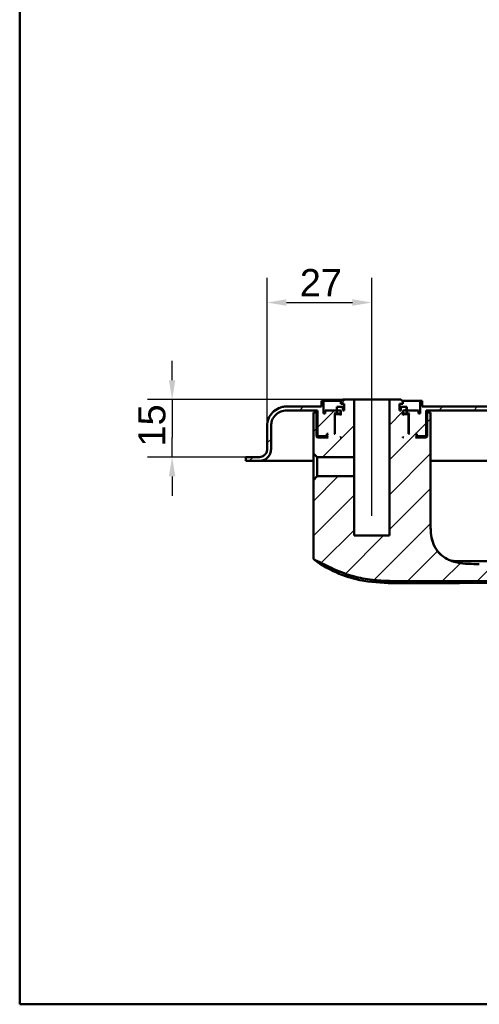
# Model space of a CAD drawing. Header units: millimetres. Extents: x 20 to 833, y 20 to 574.
# Tile 1 of 26: x 20 to 139, y 20 to 274. Entities that reach past the tile are written whole.
import ezdxf

# ---------------------------------------------------------------- set-up
doc = ezdxf.new("R2010")
doc.units = ezdxf.units.MM
doc.header["$LTSCALE"] = 2
for name, color, linetype, lineweight in [('Bemaßungen(DIN)', 7, 'Continuous', 25), ('Mittellinie(DIN)', 7, 'Continuous', 25), ('Sichtbare Kanten(DIN)', 7, 'Continuous', 50), ('Skizziergeometrie(DIN)', 7, 'Continuous', 50)]:
    doc.layers.add(name, color=color, linetype=linetype, lineweight=lineweight)
doc.layers.add('Schraffur', color=179, linetype='Continuous', lineweight=9, true_color=0x1e1e47)
doc.styles.add('STANDARD-DIN~0', font='arial.ttf')
doc.dimstyles.new('CAD-LAN', dxfattribs={"dimscale": 2, "dimtxt": 3.5, "dimasz": 2.5, "dimexe": 3.175, "dimexo": 0, "dimgap": 0.8, "dimtad": 1, "dimrnd": 1e-08, "dimtxsty": 'STANDARD-DIN~0', "dimcen": 0.09, "dimdle": 10, "dimclrd": 250, "dimclre": 250, "dimclrt": 250, "dimadec": 0, "dimazin": 2, "dimtfac": 1, "dimtmove": 0, "dimatfit": 3, "dimfxl": 1, "dimtolj": 1, "dimtzin": 0, "dimlwd": 25, "dimlwe": 25, "dimarcsym": 0})

# ---------------------------------------------------------------- blocks, each defined once
blk = doc.blocks.new('Ränder Standardrahmen')
at = {"layer": 'Skizziergeometrie(DIN)', "flags": 128}
blk.add_lwpolyline([(10, 10), (10, 287), (410, 287), (410, 10), (10, 10)], dxfattribs=at)
blk = doc.blocks.new('*D23')
at = {"layer": 'Bemaßungen(DIN)', "color": 250, "linetype": 'Continuous', "lineweight": 25, "true_color": 0x3f3f3f, "transparency": 16777216}
for p, q in [((83.82, 169.02), (83.82, 207.17)), ((110.82, 180.82), (110.82, 207.17)), ((88.82, 200.82), (105.82, 200.82))]:
    blk.add_line(p, q, dxfattribs=at)
at = {"layer": 'Bemaßungen(DIN)', "color": 250, "linetype": 'Continuous', "true_color": 0x3f3f3f, "transparency": 16777216}
for points in [[(88.82, 201.66), (88.82, 199.99), (83.82, 200.82)], [(105.82, 201.66), (105.82, 199.99), (110.82, 200.82)]]:
    blk.add_solid(points, dxfattribs=at)
at = {"layer": 'Defpoints', "color": 0, "linetype": 'Continuous', "transparency": 16777216}
for p in [(110.82, 200.82), (110.82, 180.82), (83.82, 169.02)]:
    blk.add_point(p, dxfattribs=at)
at = {"layer": 'Bemaßungen(DIN)', "color": 250, "linetype": 'Continuous', "lineweight": 25, "true_color": 0x3f3f3f, "transparency": 16777216, "insert": (92.25, 209.45), "char_height": 7, "attachment_point": 1, "style": 'STANDARD-DIN~0'}
blk.add_mtext('\\A1;27', dxfattribs=at)
blk = doc.blocks.new('*D24')
at = {"layer": 'Bemaßungen(DIN)', "color": 250, "linetype": 'Continuous', "lineweight": 25, "true_color": 0x3f3f3f, "transparency": 16777216}
for p, q in [((59.32, 180.82), (59.32, 185.82)), ((103.32, 175.82), (52.97, 175.82)), ((59.32, 175.82), (59.32, 170.82)), ((59.32, 170.82), (59.32, 166.02)), ((59.32, 161.02), (59.32, 166.02)), ((79.32, 161.02), (52.97, 161.02)), ((59.32, 156.02), (59.32, 151.02))]:
    blk.add_line(p, q, dxfattribs=at)
at = {"layer": 'Bemaßungen(DIN)', "color": 250, "linetype": 'Continuous', "true_color": 0x3f3f3f, "transparency": 16777216}
for points in [[(58.49, 180.82), (60.16, 180.82), (59.32, 175.82)], [(58.49, 156.02), (60.16, 156.02), (59.32, 161.02)]]:
    blk.add_solid(points, dxfattribs=at)
at = {"layer": 'Defpoints', "color": 0, "linetype": 'Continuous', "transparency": 16777216}
for p in [(103.32, 175.82), (59.32, 161.02), (79.32, 161.02)]:
    blk.add_point(p, dxfattribs=at)
at = {"layer": 'Bemaßungen(DIN)', "color": 250, "linetype": 'Continuous', "lineweight": 25, "true_color": 0x3f3f3f, "transparency": 16777216, "insert": (50.58, 163.71), "char_height": 7, "attachment_point": 1, "rotation": 90, "style": 'STANDARD-DIN~0'}
blk.add_mtext('\\A1;15', dxfattribs=at)
blk = doc.blocks.new('*D25')
at = {"layer": 'Bemaßungen(DIN)', "color": 250, "linetype": 'Continuous', "lineweight": 25, "true_color": 0x3f3f3f, "transparency": 16777216}
for p, q in [((292.32, 160.02), (318.67, 160.02)), ((312.32, 155.02), (312.32, 133.48)), ((119.21, 128.48), (318.67, 128.48))]:
    blk.add_line(p, q, dxfattribs=at)
at = {"layer": 'Bemaßungen(DIN)', "color": 250, "linetype": 'Continuous', "true_color": 0x3f3f3f, "transparency": 16777216}
for points in [[(311.49, 155.02), (313.16, 155.02), (312.32, 160.02)], [(311.49, 133.48), (313.16, 133.48), (312.32, 128.48)]]:
    blk.add_solid(points, dxfattribs=at)
at = {"layer": 'Defpoints', "color": 0, "linetype": 'Continuous', "transparency": 16777216}
for p in [(292.32, 160.02), (119.21, 128.48), (312.32, 128.48)]:
    blk.add_point(p, dxfattribs=at)
at = {"layer": 'Bemaßungen(DIN)', "color": 250, "linetype": 'Continuous', "lineweight": 25, "true_color": 0x3f3f3f, "transparency": 16777216, "insert": (303.57, 139.28), "char_height": 7, "attachment_point": 1, "rotation": 90, "style": 'STANDARD-DIN~0'}
blk.add_mtext('\\A1;32', dxfattribs=at)

msp = doc.modelspace()

# ---------------------------------------------------------------- hatches: boundary and pattern name
at = {"layer": 'Schraffur'}
h = msp.add_hatch(dxfattribs=at)
h.set_pattern_fill('ANSI31', color=256, scale=50.8, style=0)
h.set_pattern_definition([(45, (0, 0), (-4.49013, 4.49013), [])])
edge = h.paths.add_edge_path()
edge.add_spline(control_points=[(265.944, 168.108), (265.944, 166.166), (265.937, 164.064), (265.923, 159.97), (265.911, 157.147), (265.896, 153.559)], knot_values=[-1.891864, -1.891864, -1.891864, -1.891864, -1.0763308, -1.0763308, 0, 0, 0, 0], degree=3, periodic=0)
edge.add_spline(control_points=[(265.896, 153.559), (265.885, 150.911), (265.874, 148.237), (265.066, 143.938), (264.51, 142.075), (262.596, 138.786), (261.461, 137.485), (258.866, 135.507), (257.254, 134.597), (252.323, 133.279), (249.636, 133.268), (247.146, 133.259)], knot_values=[-4.200688, -4.200688, -4.200688, -4.200688, -2.9112947, -2.9112947, -2.074408, -2.074408, -1.3660717, -1.3660717, -0.7469973, -0.7469973, 0, 0, 0, 0], degree=3, periodic=0)
edge.add_spline(control_points=[(247.146, 133.259), (228.649, 133.194), (210.153, 133.199), (173.956, 133.28), (156.256, 133.354), (138.556, 133.431)], knot_values=[-11.0978958, -11.0978958, -11.0978958, -11.0978958, -5.5489481, -5.5489481, -0.2389964, -0.2389964, -0.2389964, -0.2389964], degree=3, periodic=0)
edge.add_spline(control_points=[(138.556, 133.431), (136.65, 133.44), (134.725, 133.448), (131.802, 134.064), (130.743, 134.431), (128.981, 135.486), (128.282, 136.095), (127.023, 137.746), (126.634, 138.712), (125.969, 141.206), (125.969, 142.915), (125.969, 144.605)], knot_values=[-1.7163169, -1.7163169, -1.7163169, -1.7163169, -1.2712995, -1.2712995, -1.0043336, -1.0043336, -0.7798142, -0.7798142, -0.5072173, -0.5072173, 0, 0, 0, 0], degree=3, periodic=0)
edge.add_line((125.969, 144.605), (125.969, 170.022))
edge.add_line((125.969, 170.022), (125.969, 172.522))
edge.add_line((125.969, 172.522), (125.125, 172.522))
edge.add_line((125.125, 172.522), (125.125, 166.322))
edge.add_line((125.125, 166.322), (124.825, 166.022))
edge.add_line((124.825, 166.022), (122.125, 166.022))
edge.add_line((122.125, 166.022), (122.325, 166.222))
edge.add_line((122.325, 166.222), (122.325, 166.822))
edge.add_line((122.325, 166.822), (122.125, 167.022))
edge.add_line((122.125, 167.022), (122.425, 167.022))
edge.add_line((122.425, 167.022), (122.425, 166.522))
edge.add_line((122.425, 166.522), (122.525, 166.422))
edge.add_line((122.525, 166.422), (124.625, 166.422))
edge.add_line((124.625, 166.422), (124.825, 166.622))
edge.add_line((124.825, 166.622), (124.825, 173.022))
edge.add_line((124.825, 173.022), (270.825, 173.022))
edge.add_spline(control_points=[(270.825, 173.022), (271.103, 173.022), (271.38, 172.993), (271.916, 172.88), (272.174, 172.798), (272.903, 172.48), (273.34, 172.176), (274.06, 171.429), (274.342, 170.996), (274.727, 170.045), (274.825, 169.538), (274.825, 169.022)], knot_values=[-0.6314442, -0.6314442, -0.6314442, -0.6314442, -0.5478443, -0.5478443, -0.4667749, -0.4667749, -0.3085769, -0.3085769, -0.1547676, -0.1547676, 0, 0, 0, 0], degree=3, periodic=0)
edge.add_line((274.825, 169.022), (274.825, 163.022))
edge.add_spline(control_points=[(274.825, 163.022), (274.825, 162.813), (274.846, 162.605), (274.931, 162.203), (274.992, 162.01), (275.231, 161.463), (275.459, 161.135), (276.019, 160.595), (276.344, 160.384), (277.058, 160.095), (277.438, 160.022), (277.825, 160.022)], knot_values=[-0.4735831, -0.4735831, -0.4735831, -0.4735831, -0.4108832, -0.4108832, -0.3500812, -0.3500812, -0.2314327, -0.2314327, -0.1160757, -0.1160757, 0, 0, 0, 0], degree=3, periodic=0)
edge.add_line((277.825, 160.022), (292.325, 160.022))
edge.add_line((292.325, 160.022), (292.325, 161.022))
edge.add_line((292.325, 161.022), (277.825, 161.022))
edge.add_spline(control_points=[(277.825, 161.022), (277.686, 161.022), (277.547, 161.036), (277.279, 161.092), (277.151, 161.133), (276.786, 161.292), (276.567, 161.444), (276.207, 161.818), (276.066, 162.034), (275.874, 162.51), (275.825, 162.764), (275.825, 163.022)], knot_values=[-0.3157143, -0.3157143, -0.3157143, -0.3157143, -0.2739221, -0.2739221, -0.2333875, -0.2333875, -0.1542884, -0.1542884, -0.0773838, -0.0773838, 0, 0, 0, 0], degree=3, periodic=0)
edge.add_line((275.825, 163.022), (275.825, 169.022))
edge.add_spline(control_points=[(275.825, 169.022), (275.825, 169.37), (275.789, 169.716), (275.648, 170.386), (275.546, 170.708), (275.148, 171.62), (274.768, 172.165), (273.835, 173.065), (273.293, 173.418), (272.104, 173.9), (271.47, 174.022), (270.825, 174.022)], knot_values=[-0.7893052, -0.7893052, -0.7893052, -0.7893052, -0.6848053, -0.6848053, -0.5834686, -0.5834686, -0.3857211, -0.3857211, -0.1934595, -0.1934595, 0, 0, 0, 0], degree=3, periodic=0)
edge.add_line((270.825, 174.022), (123.825, 174.022))
edge.add_line((123.825, 174.022), (123.825, 175.522))
edge.add_line((123.825, 175.522), (123.325, 175.522))
edge.add_line((123.325, 175.522), (123.325, 172.222))
edge.add_line((123.325, 172.222), (122.825, 172.222))
edge.add_line((122.825, 172.222), (122.825, 173.022))
edge.add_line((122.825, 173.022), (119.842, 173.022))
edge.add_line((119.842, 173.022), (119.842, 173.922))
edge.add_line((119.842, 173.922), (118.341, 173.922))
edge.add_line((118.341, 173.922), (118.341, 173.022))
edge.add_line((118.341, 173.022), (117.925, 173.022))
edge.add_line((117.925, 173.022), (117.925, 174.722))
edge.add_line((117.925, 174.722), (118.825, 174.722))
edge.add_line((118.825, 174.722), (118.825, 175.322))
edge.add_line((118.825, 175.322), (118.325, 175.822))
edge.add_line((118.325, 175.822), (115.375, 175.822))
edge.add_line((115.375, 175.822), (115.375, 140.822))
edge.add_line((115.375, 140.822), (106.275, 140.822))
edge.add_line((106.275, 140.822), (106.275, 156.063))
edge.add_line((106.275, 156.063), (96.766, 156.063))
edge.add_line((96.766, 156.063), (95.782, 155.079))
edge.add_line((95.782, 155.079), (95.782, 135.109))
edge.add_spline(control_points=[(95.782, 135.109), (95.782, 135.017), (95.782, 134.924), (95.809, 134.792), (95.825, 134.746), (95.877, 134.659), (95.912, 134.623), (96.033, 134.533), (96.135, 134.495), (96.24, 134.453)], knot_values=[-0.0976377, -0.0976377, -0.0976377, -0.0976377, -0.06823, -0.06823, -0.0514817, -0.0514817, -0.0338045, -0.0338045, -0.0000168, -0.0000168, -0.0000168, -0.0000168], degree=3, periodic=0)
edge.add_spline(control_points=[(96.24, 134.453), (96.954, 134.17), (97.83, 133.711), (99.586, 132.805), (100.092, 132.553), (101.023, 132.143)], knot_values=[-0.563165, -0.563165, -0.563165, -0.563165, -0.3051837, -0.3051837, 0, 0, 0, 0], degree=3, periodic=0)
edge.add_spline(control_points=[(101.023, 132.143), (101.886, 131.763), (102.768, 131.402), (104.444, 130.789), (105.253, 130.522), (106.065, 130.297)], knot_values=[-0.5355122, -0.5355122, -0.5355122, -0.5355122, -0.2526531, -0.2526531, 0, 0, 0, 0], degree=3, periodic=0)
edge.add_spline(control_points=[(106.065, 130.297), (106.867, 130.074), (107.68, 129.889), (109.317, 129.583), (110.141, 129.463), (110.969, 129.368)], knot_values=[-0.4996876, -0.4996876, -0.4996876, -0.4996876, -0.2497852, -0.2497852, 0, 0, 0, 0], degree=3, periodic=0)
edge.add_spline(control_points=[(110.969, 129.368), (112.429, 129.201), (113.884, 129.117), (116.842, 129.036), (118.584, 129.044), (119.757, 129.049)], knot_values=[-0.7012156, -0.7012156, -0.7012156, -0.7012156, -0.3519476, -0.3519476, 0, 0, 0, 0], degree=3, periodic=0)
edge.add_line((119.757, 129.049), (247.23, 129.596))
edge.add_spline(control_points=[(247.23, 129.596), (249.901, 129.607), (252.651, 129.619), (257.203, 130.496), (259.248, 131.116), (262.996, 133.34), (264.502, 134.7), (267.364, 138.552), (268.194, 140.858), (269.591, 146.316), (269.574, 150.021), (269.559, 153.531)], knot_values=[-3.1131628, -3.1131628, -3.1131628, -3.1131628, -2.434694, -2.434694, -1.9860043, -1.9860043, -1.5881655, -1.5881655, -1.0529021, -1.0529021, -0.0000034, -0.0000034, -0.0000034, -0.0000034], degree=3, periodic=0)
edge.add_spline(control_points=[(269.559, 153.531), (269.55, 155.631), (269.531, 159.846), (269.516, 164.787), (269.511, 166.821), (269.511, 168.956)], knot_values=[-1.5544687, -1.5544687, -1.5544687, -1.5544687, -0.6404786, -0.6404786, 0, 0, 0, 0], degree=3, periodic=0)
edge.add_spline(control_points=[(269.511, 168.956), (269.511, 169.061), (269.511, 169.17), (269.473, 169.303), (269.457, 169.34), (269.411, 169.406), (269.383, 169.432), (269.309, 169.479), (269.261, 169.495), (269.129, 169.522), (269.036, 169.522), (268.945, 169.522)], knot_values=[-0.099681, -0.099681, -0.099681, -0.099681, -0.0686628, -0.0686628, -0.0555765, -0.0555765, -0.0431631, -0.0431631, -0.027324, -0.027324, -0.0000075, -0.0000075, -0.0000075, -0.0000075], degree=3, periodic=0)
edge.add_line((268.945, 169.522), (267.355, 169.522))
edge.add_spline(control_points=[(267.355, 169.522), (267.104, 169.522), (266.844, 169.522), (266.513, 169.432), (266.415, 169.391), (266.245, 169.275), (266.177, 169.205), (266.055, 169.016), (266.014, 168.897), (265.945, 168.565), (265.945, 168.334), (265.944, 168.108)], knot_values=[-0.2477944, -0.2477944, -0.2477944, -0.2477944, -0.172615, -0.172615, -0.1390678, -0.1390678, -0.1074884, -0.1074884, -0.0678472, -0.0678472, 0, 0, 0, 0], degree=3, periodic=0)
h.paths.add_polyline_path([(120.325, 171.822), (120.125, 172.022), (119.025, 172.022), (118.825, 171.822), (118.825, 173.022), (119.825, 173.022), (119.825, 172.222), (120.575, 172.222), (120.375, 172.022), (120.375, 167.222), (120.575, 167.022), (120.325, 167.022)], flags=0)
h.paths.add_polyline_path([(118.825, 166.022), (118.825, 166.222), (119.025, 166.022)], flags=0)
edge = h.paths.add_edge_path()
edge.add_line((96.825, 166.022), (96.525, 166.322))
edge.add_line((96.525, 166.322), (96.525, 172.522))
edge.add_line((96.525, 172.522), (95.782, 172.522))
edge.add_line((95.782, 172.522), (95.782, 170.022))
edge.add_line((95.782, 170.022), (95.782, 161.965))
edge.add_line((95.782, 161.965), (96.766, 160.98))
edge.add_line((96.766, 160.98), (106.275, 160.98))
edge.add_line((106.275, 160.98), (106.275, 175.822))
edge.add_line((106.275, 175.822), (103.325, 175.822))
edge.add_line((103.325, 175.822), (102.825, 175.322))
edge.add_line((102.825, 175.322), (102.825, 174.722))
edge.add_line((102.825, 174.722), (103.725, 174.722))
edge.add_line((103.725, 174.722), (103.725, 173.022))
edge.add_line((103.725, 173.022), (103.308, 173.022))
edge.add_line((103.308, 173.022), (103.308, 173.922))
edge.add_line((103.308, 173.922), (101.808, 173.922))
edge.add_line((101.808, 173.922), (101.808, 173.022))
edge.add_line((101.808, 173.022), (98.825, 173.022))
edge.add_line((98.825, 173.022), (98.825, 172.222))
edge.add_line((98.825, 172.222), (98.325, 172.222))
edge.add_line((98.325, 172.222), (98.325, 175.522))
edge.add_line((98.325, 175.522), (97.825, 175.522))
edge.add_line((97.825, 175.522), (97.825, 174.022))
edge.add_line((97.825, 174.022), (88.825, 174.022))
edge.add_spline(control_points=[(88.825, 174.022), (88.477, 174.022), (88.131, 173.986), (87.461, 173.845), (87.139, 173.742), (86.227, 173.345), (85.681, 172.965), (84.781, 172.031), (84.429, 171.49), (83.947, 170.301), (83.825, 169.667), (83.825, 169.022)], knot_values=[-0.7893052, -0.7893052, -0.7893052, -0.7893052, -0.6848053, -0.6848053, -0.5834686, -0.5834686, -0.3857211, -0.3857211, -0.1934595, -0.1934595, 0, 0, 0, 0], degree=3, periodic=0)
edge.add_line((83.825, 169.022), (83.825, 163.022))
edge.add_spline(control_points=[(83.825, 163.022), (83.825, 162.883), (83.811, 162.744), (83.754, 162.476), (83.713, 162.347), (83.554, 161.982), (83.402, 161.764), (83.029, 161.404), (82.812, 161.263), (82.336, 161.071), (82.083, 161.022), (81.825, 161.022)], knot_values=[-0.3157221, -0.3157221, -0.3157221, -0.3157221, -0.2739221, -0.2739221, -0.2333875, -0.2333875, -0.1542884, -0.1542884, -0.0773838, -0.0773838, -0.0000019, -0.0000019, -0.0000019, -0.0000019], degree=3, periodic=0)
edge.add_line((81.825, 161.022), (79.325, 161.022))
edge.add_line((79.325, 161.022), (79.325, 160.992))
edge.add_line((79.325, 160.992), (78.325, 160.992))
edge.add_line((78.325, 160.992), (78.325, 160.022))
edge.add_line((78.325, 160.022), (81.825, 160.022))
edge.add_spline(control_points=[(81.825, 160.022), (82.034, 160.022), (82.241, 160.043), (82.643, 160.128), (82.836, 160.189), (83.384, 160.428), (83.711, 160.656), (84.251, 161.216), (84.463, 161.541), (84.752, 162.254), (84.825, 162.635), (84.825, 163.022)], knot_values=[-0.4735831, -0.4735831, -0.4735831, -0.4735831, -0.4108832, -0.4108832, -0.3500812, -0.3500812, -0.2314327, -0.2314327, -0.1160757, -0.1160757, 0, 0, 0, 0], degree=3, periodic=0)
edge.add_line((84.825, 163.022), (84.825, 169.022))
edge.add_spline(control_points=[(84.825, 169.022), (84.825, 169.3), (84.853, 169.577), (84.966, 170.113), (85.048, 170.37), (85.366, 171.1), (85.67, 171.537), (86.417, 172.257), (86.85, 172.539), (87.802, 172.924), (88.309, 173.022), (88.825, 173.022)], knot_values=[-0.6314442, -0.6314442, -0.6314442, -0.6314442, -0.5478443, -0.5478443, -0.4667749, -0.4667749, -0.3085769, -0.3085769, -0.1547676, -0.1547676, 0, 0, 0, 0], degree=3, periodic=0)
edge.add_line((88.825, 173.022), (96.825, 173.022))
edge.add_line((96.825, 173.022), (96.825, 166.622))
edge.add_line((96.825, 166.622), (97.025, 166.422))
edge.add_line((97.025, 166.422), (99.125, 166.422))
edge.add_line((99.125, 166.422), (99.225, 166.522))
edge.add_line((99.225, 166.522), (99.225, 167.022))
edge.add_line((99.225, 167.022), (99.525, 167.022))
edge.add_line((99.525, 167.022), (99.325, 166.822))
edge.add_line((99.325, 166.822), (99.325, 166.222))
edge.add_line((99.325, 166.222), (99.525, 166.022))
edge.add_line((99.525, 166.022), (96.825, 166.022))
h.paths.add_polyline_path([(102.825, 166.222), (102.825, 166.022), (102.625, 166.022)], flags=0)
h.paths.add_polyline_path([(101.525, 172.022), (101.325, 171.822), (101.325, 167.022), (101.075, 167.022), (101.275, 167.222), (101.275, 172.022), (101.075, 172.222), (101.825, 172.222), (101.825, 173.022), (102.825, 173.022), (102.825, 171.822), (102.625, 172.022)], flags=0)

# ---------------------------------------------------------------- linework, layer by layer
at = {"layer": 'Mittellinie(DIN)', "linetype": 'Continuous'}
msp.add_line((110.825, 145.901), (110.825, 180.822), dxfattribs=at)
at = {"layer": 'Sichtbare Kanten(DIN)'}
for p, q in [((98.325, 175.522), (97.825, 175.522)), ((97.825, 175.522), (97.825, 174.022)), ((97.825, 175.522), (97.825, 175.522)), ((97.825, 175.522), (97.825, 174.022)), ((98.325, 172.222), (98.325, 175.522)), ((98.325, 175.522), (103.025, 175.522)), ((103.325, 175.822), (102.825, 175.322)), ((103.325, 175.822), (102.825, 175.322)), ((102.825, 175.322), (102.825, 174.722)), ((102.825, 175.322), (102.825, 175.322)), ((102.825, 174.722), (102.825, 175.322)), ((106.275, 175.822), (103.325, 175.822)), ((103.325, 175.822), (103.325, 175.822)), ((106.275, 160.98), (106.275, 175.822)), ((106.275, 175.822), (115.375, 175.822)), ((118.325, 175.822), (115.375, 175.822)), ((115.375, 175.822), (115.375, 140.822)), ((118.825, 175.322), (118.325, 175.822)), ((118.325, 175.822), (118.325, 175.822)), ((118.325, 175.822), (118.825, 175.322)), ((118.625, 175.522), (123.325, 175.522)), ((118.825, 174.722), (118.825, 175.322)), ((118.825, 175.322), (118.825, 175.322)), ((118.825, 174.722), (118.825, 175.322)), ((123.825, 175.522), (123.325, 175.522)), ((123.325, 175.522), (123.325, 172.222)), ((123.825, 174.022), (123.825, 175.522)), ((123.825, 175.522), (123.825, 175.522)), ((123.825, 175.522), (123.825, 174.022)), ((97.825, 174.022), (88.825, 174.022)), ((88.825, 173.022), (96.825, 173.022)), ((96.525, 172.522), (95.782, 172.522)), ((95.782, 172.522), (95.782, 170.022)), ((96.525, 166.322), (96.525, 172.522)), ((96.825, 172.522), (96.525, 172.522)), ((96.825, 173.022), (96.825, 166.622)), ((96.825, 173.022), (96.825, 166.622)), ((101.808, 173.022), (98.825, 173.022)), ((98.825, 173.022), (98.825, 172.222)), ((98.825, 173.022), (98.825, 173.022)), ((98.825, 172.222), (98.825, 173.022)), ((103.308, 173.922), (101.808, 173.922)), ((101.808, 173.922), (101.808, 173.022)), ((101.808, 173.922), (101.808, 173.922)), ((101.808, 173.922), (101.808, 173.022)), ((101.825, 172.222), (101.825, 173.022)), ((101.825, 173.022), (102.825, 173.022)), ((102.825, 174.722), (103.725, 174.722)), ((102.825, 174.722), (102.825, 174.722)), ((102.825, 173.022), (102.825, 171.822)), ((102.825, 171.822), (102.825, 173.022)), ((103.308, 173.022), (103.308, 173.922)), ((103.725, 173.922), (103.308, 173.922)), ((103.725, 173.022), (103.308, 173.022)), ((103.725, 174.722), (103.725, 173.022)), ((103.725, 173.022), (103.725, 174.722)), ((117.925, 173.022), (117.925, 174.722)), ((117.925, 174.722), (118.825, 174.722)), ((117.925, 173.022), (117.925, 174.722)), ((118.341, 173.922), (117.925, 173.922)), ((118.341, 173.022), (117.925, 173.022)), ((119.842, 173.922), (118.341, 173.922)), ((118.341, 173.922), (118.341, 173.022)), ((118.825, 174.722), (118.825, 174.722)), ((118.825, 171.822), (118.825, 173.022)), ((118.825, 173.022), (119.825, 173.022)), ((118.825, 171.822), (118.825, 173.022)), ((119.825, 173.022), (119.825, 172.222)), ((119.842, 173.022), (119.842, 173.922)), ((119.842, 173.922), (119.842, 173.922)), ((119.842, 173.922), (119.842, 173.022)), ((122.825, 173.022), (119.842, 173.022)), ((122.825, 172.222), (122.825, 173.022)), ((122.825, 173.022), (122.825, 173.022)), ((122.825, 172.222), (122.825, 173.022)), ((270.825, 174.022), (123.825, 174.022)), ((124.825, 166.622), (124.825, 173.022)), ((124.825, 173.022), (270.825, 173.022)), ((124.825, 173.022), (124.825, 166.622)), ((125.125, 172.522), (124.825, 172.522)), ((125.969, 172.522), (125.125, 172.522)), ((125.125, 172.522), (125.125, 166.322)), ((125.969, 170.022), (125.969, 172.522)), ((125.969, 170.022), (125.969, 172.522)), ((95.782, 170.022), (95.782, 161.965)), ((95.782, 170.022), (95.782, 161.965)), ((98.825, 172.222), (98.325, 172.222)), ((101.275, 172.022), (101.075, 172.222)), ((101.075, 172.222), (101.825, 172.222)), ((101.275, 167.222), (101.275, 172.022)), ((101.275, 172.022), (101.525, 172.022)), ((101.525, 172.022), (101.325, 171.822)), ((101.525, 172.022), (101.325, 171.822)), ((101.325, 171.822), (101.325, 167.022)), ((101.325, 171.822), (101.325, 171.822)), ((101.325, 171.822), (101.325, 167.022)), ((102.625, 172.022), (101.525, 172.022)), ((101.525, 172.022), (101.525, 172.022)), ((102.825, 172.222), (101.825, 172.222)), ((102.825, 171.822), (102.625, 172.022)), ((102.825, 172.022), (102.625, 172.022)), ((119.825, 172.222), (118.825, 172.222)), ((119.025, 172.022), (118.825, 171.822)), ((119.025, 172.022), (118.825, 172.022)), ((120.125, 172.022), (119.025, 172.022)), ((119.825, 172.222), (120.575, 172.222)), ((120.325, 171.822), (120.125, 172.022)), ((120.125, 172.022), (120.375, 172.022)), ((120.125, 172.022), (120.125, 172.022)), ((120.125, 172.022), (120.325, 171.822)), ((120.325, 167.022), (120.325, 171.822)), ((120.325, 171.822), (120.325, 171.822)), ((120.325, 171.822), (120.325, 167.022)), ((120.575, 172.222), (120.375, 172.022)), ((120.375, 172.022), (120.375, 167.222)), ((123.325, 172.222), (122.825, 172.222)), ((125.969, 144.605), (125.969, 170.022)), ((125.969, 170.022), (125.969, 144.605)), ((83.825, 169.022), (83.825, 163.022)), ((83.825, 163.022), (83.825, 169.022)), ((84.825, 163.022), (84.825, 169.022)), ((96.825, 166.022), (96.525, 166.322)), ((99.325, 166.322), (96.525, 166.322)), ((96.825, 166.622), (97.025, 166.422)), ((96.825, 166.622), (96.825, 166.622)), ((97.025, 166.422), (96.825, 166.622)), ((99.525, 166.022), (96.825, 166.022)), ((97.025, 166.422), (99.125, 166.422)), ((97.025, 166.422), (97.025, 166.422)), ((99.125, 166.422), (99.225, 166.522)), ((99.125, 166.422), (99.325, 166.422)), ((99.225, 166.522), (99.225, 167.022)), ((99.225, 167.022), (99.525, 167.022)), ((99.325, 166.522), (99.225, 166.522)), ((99.525, 167.022), (99.325, 166.822)), ((99.525, 167.022), (99.325, 166.822)), ((99.325, 166.822), (99.325, 166.222)), ((99.325, 166.822), (99.325, 166.822)), ((99.325, 166.822), (99.325, 166.222)), ((99.325, 166.222), (99.525, 166.022)), ((99.325, 166.222), (99.325, 166.222)), ((99.525, 166.022), (99.325, 166.222)), ((101.075, 167.022), (101.275, 167.222)), ((101.325, 167.022), (101.075, 167.022)), ((101.325, 167.222), (101.275, 167.222)), ((102.625, 166.022), (102.825, 166.222)), ((102.825, 166.022), (102.625, 166.022)), ((102.825, 166.222), (102.825, 166.022)), ((102.825, 166.022), (102.825, 166.222)), ((118.825, 166.022), (118.825, 166.222)), ((118.825, 166.222), (119.025, 166.022)), ((118.825, 166.022), (118.825, 166.222)), ((119.025, 166.022), (118.825, 166.022)), ((120.375, 167.222), (120.325, 167.222)), ((120.575, 167.022), (120.325, 167.022)), ((120.375, 167.222), (120.575, 167.022)), ((122.325, 166.822), (122.125, 167.022)), ((122.125, 167.022), (122.425, 167.022)), ((122.125, 167.022), (122.325, 166.822)), ((122.125, 166.022), (122.325, 166.222)), ((122.125, 166.022), (122.325, 166.222)), ((124.825, 166.022), (122.125, 166.022)), ((122.325, 166.222), (122.325, 166.822)), ((122.325, 166.822), (122.325, 166.822)), ((122.325, 166.822), (122.325, 166.222)), ((122.425, 166.522), (122.325, 166.522)), ((122.325, 166.422), (122.525, 166.422)), ((125.125, 166.322), (122.325, 166.322)), ((122.325, 166.222), (122.325, 166.222)), ((122.425, 167.022), (122.425, 166.522)), ((122.425, 166.522), (122.525, 166.422)), ((122.525, 166.422), (124.625, 166.422)), ((124.625, 166.422), (124.825, 166.622)), ((124.625, 166.422), (124.825, 166.622)), ((124.625, 166.422), (124.625, 166.422)), ((124.825, 166.622), (124.825, 166.622)), ((125.125, 166.322), (124.825, 166.022)), ((83.825, 163.022), (83.825, 163.022)), ((79.325, 160.992), (78.325, 160.992)), ((78.325, 160.992), (78.325, 160.022)), ((78.325, 160.022), (78.325, 160.992)), ((78.325, 160.022), (81.825, 160.022)), ((81.825, 161.022), (79.325, 161.022)), ((79.325, 161.022), (79.325, 160.992)), ((79.325, 161.022), (79.325, 160.992)), ((95.804, 160.022), (81.825, 160.022)), ((95.782, 161.965), (96.766, 160.98)), ((96.766, 160.98), (106.275, 160.98)), ((96.766, 156.063), (96.766, 160.98)), ((106.275, 156.063), (106.275, 160.98)), ((252.287, 160.022), (125.969, 160.022)), ((96.766, 156.063), (95.782, 155.079)), ((95.782, 155.079), (95.782, 135.109)), ((95.782, 155.079), (95.782, 135.109)), ((106.275, 156.063), (96.766, 156.063)), ((106.275, 140.822), (106.275, 156.063)), ((115.375, 140.822), (106.275, 140.822)), ((119.757, 129.049), (247.23, 129.596))]:
    msp.add_line(p, q, dxfattribs=at)
for points, knots in [([(88.825, 174.022), (88.477, 174.022), (88.131, 173.986), (87.461, 173.845), (87.139, 173.742), (86.227, 173.345), (85.681, 172.965), (84.781, 172.031), (84.429, 171.49), (83.947, 170.301), (83.825, 169.667), (83.825, 169.022)], [-0.78930523, -0.78930523, -0.78930523, -0.78930523, -0.68480532, -0.68480532, -0.58346864, -0.58346864, -0.38572109, -0.38572109, -0.19345948, -0.19345948, 0, 0, 0, 0]), ([(84.825, 169.022), (84.825, 169.3), (84.853, 169.577), (84.966, 170.113), (85.048, 170.37), (85.366, 171.1), (85.67, 171.537), (86.417, 172.257), (86.85, 172.539), (87.802, 172.924), (88.309, 173.022), (88.825, 173.022)], [-0.63144419, -0.63144419, -0.63144419, -0.63144419, -0.54784426, -0.54784426, -0.46677491, -0.46677491, -0.30857687, -0.30857687, -0.15476759, -0.15476759, 0, 0, 0, 0]), ([(83.825, 163.022), (83.825, 162.883), (83.811, 162.744), (83.754, 162.476), (83.713, 162.347), (83.554, 161.982), (83.402, 161.764), (83.029, 161.404), (82.812, 161.263), (82.336, 161.071), (82.083, 161.022), (81.825, 161.022)], [-0.31572209, -0.31572209, -0.31572209, -0.31572209, -0.27392213, -0.27392213, -0.23338746, -0.23338746, -0.15428844, -0.15428844, -0.07738379, -0.07738379, -0.00000194, -0.00000194, -0.00000194, -0.00000194]), ([(81.825, 160.022), (82.034, 160.022), (82.241, 160.043), (82.643, 160.128), (82.836, 160.189), (83.384, 160.428), (83.711, 160.656), (84.251, 161.216), (84.463, 161.541), (84.752, 162.254), (84.825, 162.635), (84.825, 163.022)], [-0.47358314, -0.47358314, -0.47358314, -0.47358314, -0.41088319, -0.41088319, -0.35008119, -0.35008119, -0.23143265, -0.23143265, -0.11607569, -0.11607569, 0, 0, 0, 0]), ([(95.782, 161.965), (95.782, 161.963), (95.783, 161.875), (95.789, 161.522), (95.792, 161.254), (95.799, 160.64), (95.803, 160.254), (95.808, 159.409), (95.809, 158.951), (95.809, 158.091), (95.808, 157.632), (95.803, 156.786), (95.799, 156.399), (95.792, 155.786), (95.789, 155.52), (95.783, 155.168), (95.782, 155.08), (95.782, 155.079)], [-1.5490088, -1.5490088, -1.5490088, -1.5490088, -1.4205609, -1.4205609, -1.2909969, -1.2909969, -1.1622062, -1.1622062, -1.0334154, -1.0334154, -0.9043555, -0.9043555, -0.7752956, -0.7752956, -0.6460012, -0.6460012, -0.5178229, -0.5178229, -0.5178229, -0.5178229]), ([(270.105, 157.103), (270.122, 152.933), (270.334, 148.712), (269.2, 142.091), (268.378, 139.585), (266.504, 136.478), (265.855, 135.601), (263.927, 133.482), (262.481, 132.354), (259.42, 130.691), (257.788, 130.111), (254.215, 129.305), (252.24, 129.137), (246.998, 128.972), (243.716, 129.019), (230.595, 128.964), (220.756, 128.921), (181.397, 128.752), (151.878, 128.629), (116.805, 128.474), (111.098, 128.325), (104.447, 130.165), (103.158, 130.617), (101.102, 131.499), (100.286, 131.896), (98.889, 132.644), (98.281, 133.002), (97.291, 133.624), (96.9, 133.893), (96.09, 134.47), (96.035, 134.528), (95.973, 134.576), (95.966, 134.582), (95.951, 134.593), (95.95, 134.594), (95.946, 134.598), (95.944, 134.599), (95.944, 134.599)], [0, 0, 0, 0, 1.2511093, 1.2511093, 2.0152234, 2.0152234, 2.3395269, 2.3395269, 2.8747172, 2.8747172, 3.3845818, 3.3845818, 3.9735927, 3.9735927, 4.957864, 4.957864, 7.9097962, 7.9097962, 16.765593, 16.765593, 18.4318013, 18.4318013, 18.8369565, 18.8369565, 19.1172092, 19.1172092, 19.370649, 19.370649, 19.6250062, 19.6250062, 20.1400804, 20.1400804, 20.3672135, 20.3672135, 20.4804726, 20.4804726, 20.5325279, 20.5325279, 20.5325279, 20.5325279]), ([(125.969, 144.605), (125.969, 143.563), (125.968, 142.518), (126.147, 140.699), (126.285, 139.918), (126.778, 138.365), (127.159, 137.586), (128.167, 136.229), (128.808, 135.636), (129.867, 134.944), (130.236, 134.742), (130.995, 134.394), (131.389, 134.246), (131.811, 134.114), (131.835, 134.106), (131.872, 134.095), (131.884, 134.091), (131.908, 134.084), (131.919, 134.081), (131.94, 134.075), (131.949, 134.072), (131.972, 134.065), (131.981, 134.063), (132.253, 133.983), (132.264, 133.984), (132.346, 133.964), (132.36, 133.961), (132.36, 133.961)], [0, 0, 0, 0, 0.3126645, 0.3126645, 0.5481011, 0.5481011, 0.8013153, 0.8013153, 1.0553855, 1.0553855, 1.1807534, 1.1807534, 1.3060282, 1.3060282, 1.3138491, 1.3138491, 1.3177635, 1.3177635, 1.3216999, 1.3216999, 1.3256591, 1.3256591, 1.3336103, 1.3336103, 1.5883822, 1.5883822, 1.7007439, 1.7007439, 1.7007439, 1.7007439]), ([(138.556, 133.431), (136.65, 133.44), (134.725, 133.448), (131.802, 134.064), (130.743, 134.431), (128.981, 135.486), (128.282, 136.095), (127.023, 137.746), (126.634, 138.712), (125.969, 141.206), (125.969, 142.915), (125.969, 144.605)], [-1.7163169, -1.7163169, -1.7163169, -1.7163169, -1.2712995, -1.2712995, -1.0043336, -1.0043336, -0.7798142, -0.7798142, -0.5072173, -0.5072173, 0, 0, 0, 0]), ([(95.782, 135.109), (95.782, 135.017), (95.782, 134.924), (95.809, 134.792), (95.825, 134.746), (95.877, 134.659), (95.912, 134.623), (96.033, 134.533), (96.135, 134.495), (96.24, 134.453)], [-0.097637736, -0.097637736, -0.097637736, -0.097637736, -0.068230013, -0.068230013, -0.051481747, -0.051481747, -0.033804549, -0.033804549, -0.000016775, -0.000016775, -0.000016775, -0.000016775]), ([(95.94, 134.602), (95.94, 134.602), (95.939, 134.603), (95.937, 134.604), (95.936, 134.605), (95.934, 134.607), (95.933, 134.608), (95.929, 134.611), (95.927, 134.613), (95.92, 134.619), (95.914, 134.624), (95.894, 134.644), (95.879, 134.661), (95.844, 134.71), (95.827, 134.745), (95.802, 134.82), (95.794, 134.86), (95.783, 134.963), (95.782, 135.026), (95.782, 135.096), (95.782, 135.103), (95.782, 135.109)], [0, 0, 0, 0, 0.000404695, 0.000404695, 0.000821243, 0.000821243, 0.001312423, 0.001312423, 0.002197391, 0.002197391, 0.004363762, 0.004363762, 0.010878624, 0.010878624, 0.022423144, 0.022423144, 0.034579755, 0.034579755, 0.053451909, 0.053451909, 0.055472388, 0.055472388, 0.055472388, 0.055472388]), ([(96.24, 134.453), (96.954, 134.17), (97.83, 133.711), (99.586, 132.805), (100.092, 132.553), (101.023, 132.143)], [-0.56316501, -0.56316501, -0.56316501, -0.56316501, -0.30518368, -0.30518368, 0, 0, 0, 0]), ([(101.023, 132.143), (101.886, 131.763), (102.768, 131.402), (104.444, 130.789), (105.253, 130.522), (106.065, 130.297)], [-0.53551223, -0.53551223, -0.53551223, -0.53551223, -0.25265313, -0.25265313, 0, 0, 0, 0]), ([(131.419, 134.244), (131.655, 134.233), (131.891, 134.225), (133.469, 134.177), (134.819, 134.181), (136.166, 134.175)], [0.16889575, 0.16889575, 0.16889575, 0.16889575, 0.24024981, 0.24024981, 0.64438957, 0.64438957, 0.64438957, 0.64438957]), ([(136.166, 134.175), (169.499, 134.03), (202.833, 133.892), (239.826, 133.968), (243.486, 133.978), (247.146, 133.991)], [0, 0, 0, 0, 10.0000254, 10.0000254, 11.0980296, 11.0980296, 11.0980296, 11.0980296]), ([(106.065, 130.297), (106.867, 130.074), (107.68, 129.889), (109.317, 129.583), (110.141, 129.463), (110.969, 129.368)], [-0.49968756, -0.49968756, -0.49968756, -0.49968756, -0.24978516, -0.24978516, 0, 0, 0, 0]), ([(110.969, 129.368), (112.429, 129.201), (113.884, 129.117), (116.842, 129.036), (118.584, 129.044), (119.757, 129.049)], [-0.70121556, -0.70121556, -0.70121556, -0.70121556, -0.35194763, -0.35194763, 0, 0, 0, 0])]:
    msp.add_open_spline(points, degree=3, knots=knots, dxfattribs=at)

# ---------------------------------------------------------------- block references
at = {"xscale": 2, "yscale": 2, "zscale": 2}
msp.add_blockref('Ränder Standardrahmen', (0, 0), dxfattribs=at)

# ---------------------------------------------------------------- dimensions: what is measured, and where the dimension line sits
at = {"layer": 'Bemaßungen(DIN)', "color": 250, "linetype": 'Continuous', "lineweight": 25, "true_color": 0x3f3f3f}
for base, p1, p2, angle, override, picture, middle in [((110.825, 200.822), (83.825, 169.022), (110.825, 180.822), 180, {"dimgap": 0.8, "dimdec": 2, "dimtol": 0, "dimlim": 0, "dimtp": 0, "dimtm": 0, "dimtdec": 2, "dimtofl": 0, "dimatfit": 1}, '*D23', (97.325, 200.822)), ((59.325, 161.022), (103.325, 175.822), (79.325, 161.022), 90, {"dimgap": 0.8, "dimdec": 0, "dimtol": 0, "dimlim": 0, "dimtp": 0, "dimtm": 0, "dimtdec": 2, "dimtofl": 0}, '*D24', (59.325, 168.422)), ((312.325, 128.483), (292.325, 160.022), (119.21, 128.483), 90, {"dimgap": 0.8, "dimdec": 0, "dimtol": 0, "dimlim": 0, "dimtp": 0, "dimtm": 0, "dimtdec": 2, "dimtofl": 0, "dimatfit": 1}, '*D25', (312.325, 144.254))]:
    dim = msp.add_linear_dim(base=base, p1=p1, p2=p2, angle=angle, dimstyle='CAD-LAN', override=override, dxfattribs=at)
    dim.commit()
    dim.dimension.update_dxf_attribs({"geometry": picture, "text_midpoint": middle, "dimtype": 160})

doc.saveas('drawing.dxf')
